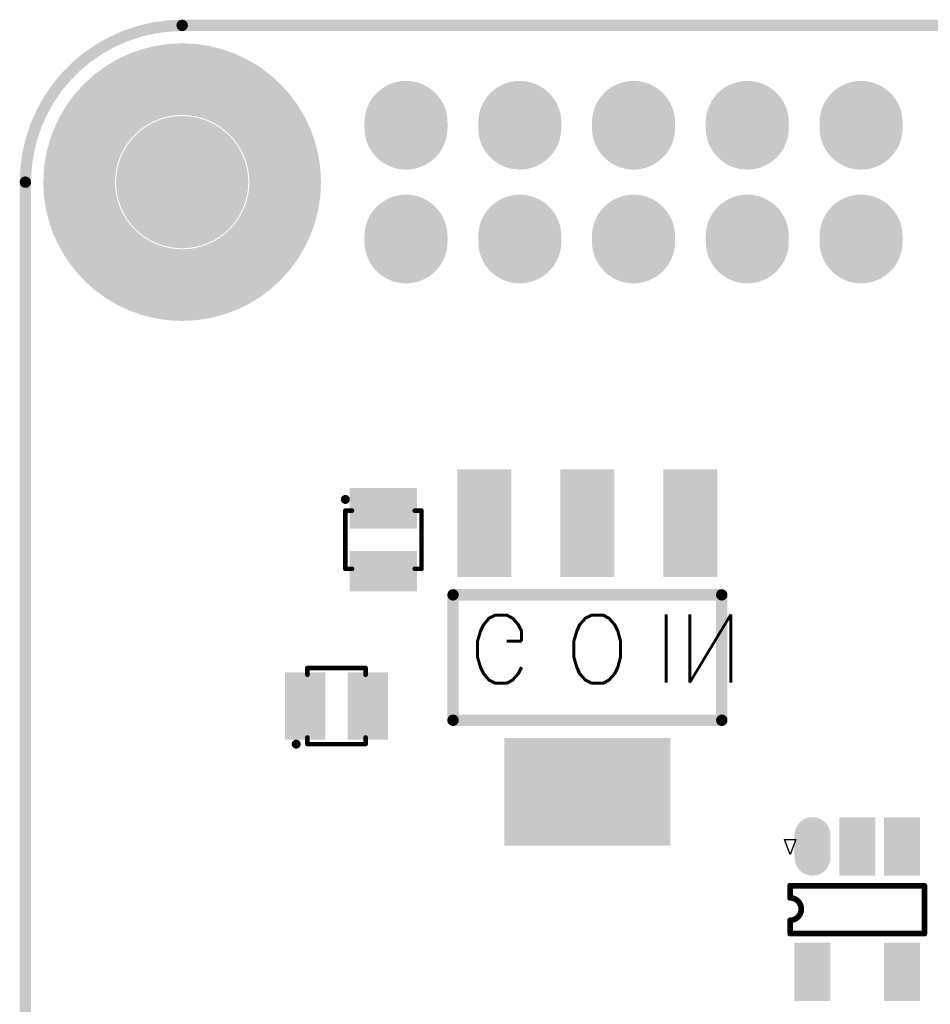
# Model space of a CAD drawing. Header units: millimetres. Extents: x 33.87 to 37.23, y 19.07 to 21.28.
# Tile 3 of 9: x 33.87 to 34.68, y 20.42 to 21.28. Entities that reach past the tile are written whole.
import ezdxf

# ---------------------------------------------------------------- set-up
doc = ezdxf.new("R2010")
doc.units = ezdxf.units.MM
doc.header["$MEASUREMENT"] = 0
for name, color, linetype in [('BottomLayer', 5, 'Continuous'), ('BottomOverlay', 54, 'Continuous'), ('BottomPaste', 16, 'Continuous'), ('BottomSolder', 6, 'Continuous'), ('KeepOutLayer', 6, 'Continuous'), ('MidLayer1', 16, 'Continuous'), ('MidLayer2', 76, 'Continuous'), ('MidLayer3', 90, 'Continuous'), ('MidLayer4', 156, 'Continuous'), ('MidLayer5', 130, 'Continuous'), ('MidLayer6', 216, 'Continuous'), ('MultiLayer', 9, 'Continuous')]:
    doc.layers.add(name, color=color, linetype=linetype)
doc.styles.get("Standard").update_dxf_attribs({"font": 'txt', "bigfont": 'AllInOneBig.shx'})

# ---------------------------------------------------------------- blocks, each defined once
blk = doc.blocks.new('SOT_563_B_3')
at = {"layer": 'BottomLayer'}
for points in [[(-0.01378, 0.02559), (-0.04134, 0.02559), (-0.01378, 0.01378), (-0.04134, 0.01378)], [(0.04134, 0.02559), (0.01378, 0.02559), (0.04134, 0.01378), (0.01378, 0.01378)], [(-0.01378, 0.00591), (-0.04134, 0.00591), (-0.01378, -0.00591), (-0.04134, -0.00591)], [(0.04134, 0.00591), (0.01378, 0.00591), (0.04134, -0.00591), (0.01378, -0.00591)], [(-0.01378, -0.01378), (-0.04134, -0.01378), (-0.01378, -0.02559), (-0.04134, -0.02559)], [(0.04134, -0.01378), (0.01378, -0.01378), (0.04134, -0.02559), (0.01378, -0.02559)]]:
    blk.add_solid(points, dxfattribs=at)
at = {"layer": 'BottomOverlay'}
for points, const_width in [([(-0.02559, 0.02756), (-0.02559, 0.03346)], 0.00402), ([(-0.02559, 0.03346), (0.02559, 0.03346)], 0.004), ([(0.02559, 0.02756), (0.02559, 0.03346)], 0.00402), ([(-0.02559, -0.03346), (-0.02559, -0.02756)], 0.00402), ([(0.02559, -0.03346), (0.02559, -0.02756)], 0.00402), ([(-0.02559, -0.03346), (0.02559, -0.03346)], 0.004)]:
    blk.add_lwpolyline(points, dxfattribs=dict(at, const_width=const_width))
for points, const_width in [([(-0.02659, 0.03346, 1), (-0.02459, 0.03346, 1)], 0.00201), ([(-0.02659, 0.03346, 1), (-0.02459, 0.03346, 1)], 0.002), ([(0.02459, 0.03346, 1), (0.02659, 0.03346, 1)], 0.00201), ([(0.02459, 0.03346, 1), (0.02659, 0.03346, 1)], 0.002), ([(-0.02659, 0.02756, 1), (-0.02459, 0.02756, 1)], 0.00201), ([(0.02459, 0.02756, 1), (0.02659, 0.02756, 1)], 0.00201), ([(-0.02659, -0.02756, 1), (-0.02459, -0.02756, 1)], 0.00201), ([(0.02459, -0.02756, 1), (0.02659, -0.02756, 1)], 0.00201), ([(-0.0374, -0.03346, 1), (-0.03346, -0.03346, 1)], 0.00394), ([(-0.02659, -0.03346, 1), (-0.02459, -0.03346, 1)], 0.00201), ([(-0.02659, -0.03346, 1), (-0.02459, -0.03346, 1)], 0.002), ([(0.02459, -0.03346, 1), (0.02659, -0.03346, 1)], 0.00201), ([(0.02459, -0.03346, 1), (0.02659, -0.03346, 1)], 0.002)]:
    blk.add_lwpolyline(points, format="xyb", close=True, dxfattribs=dict(at, const_width=const_width))
at = {"layer": 'BottomPaste'}
for points in [[(-0.01378, 0.02559), (-0.04134, 0.02559), (-0.01378, 0.01378), (-0.04134, 0.01378)], [(0.04134, 0.02559), (0.01378, 0.02559), (0.04134, 0.01378), (0.01378, 0.01378)], [(-0.01378, 0.00591), (-0.04134, 0.00591), (-0.01378, -0.00591), (-0.04134, -0.00591)], [(0.04134, 0.00591), (0.01378, 0.00591), (0.04134, -0.00591), (0.01378, -0.00591)], [(-0.01378, -0.01378), (-0.04134, -0.01378), (-0.01378, -0.02559), (-0.04134, -0.02559)], [(0.04134, -0.01378), (0.01378, -0.01378), (0.04134, -0.02559), (0.01378, -0.02559)]]:
    blk.add_solid(points, dxfattribs=at)
at = {"layer": 'BottomSolder'}
for points in [[(-0.00978, 0.02959), (-0.04534, 0.02959), (-0.00978, 0.00978), (-0.04534, 0.00978)], [(0.04534, 0.02959), (0.00978, 0.02959), (0.04534, 0.00978), (0.00978, 0.00978)], [(-0.00978, 0.00991), (-0.04534, 0.00991), (-0.00978, -0.00991), (-0.04534, -0.00991)], [(0.04534, 0.00991), (0.00978, 0.00991), (0.04534, -0.00991), (0.00978, -0.00991)], [(-0.00978, -0.00978), (-0.04534, -0.00978), (-0.00978, -0.02959), (-0.04534, -0.02959)], [(0.04534, -0.00978), (0.00978, -0.00978), (0.04534, -0.02959), (0.00978, -0.02959)]]:
    blk.add_solid(points, dxfattribs=at)
blk = doc.blocks.new('SOT_563_B_4')
at = {"layer": 'BottomLayer'}
for points in [[(-0.01378, 0.02559), (-0.04134, 0.02559), (-0.01378, 0.01378), (-0.04134, 0.01378)], [(0.04134, 0.02559), (0.01378, 0.02559), (0.04134, 0.01378), (0.01378, 0.01378)], [(-0.01378, 0.00591), (-0.04134, 0.00591), (-0.01378, -0.00591), (-0.04134, -0.00591)], [(0.04134, 0.00591), (0.01378, 0.00591), (0.04134, -0.00591), (0.01378, -0.00591)], [(-0.01378, -0.01378), (-0.04134, -0.01378), (-0.01378, -0.02559), (-0.04134, -0.02559)], [(0.04134, -0.01378), (0.01378, -0.01378), (0.04134, -0.02559), (0.01378, -0.02559)]]:
    blk.add_solid(points, dxfattribs=at)
at = {"layer": 'BottomOverlay'}
for points, const_width in [([(-0.02559, 0.02756), (-0.02559, 0.03346)], 0.00402), ([(0.02559, 0.03346), (-0.02559, 0.03346)], 0.004), ([(0.02559, 0.02756), (0.02559, 0.03346)], 0.00402), ([(-0.02559, -0.03346), (-0.02559, -0.02756)], 0.00402), ([(0.02559, -0.03346), (0.02559, -0.02756)], 0.00402), ([(0.02559, -0.03346), (-0.02559, -0.03346)], 0.004)]:
    blk.add_lwpolyline(points, dxfattribs=dict(at, const_width=const_width))
for points, const_width in [([(-0.02659, 0.03346, 1), (-0.02459, 0.03346, 1)], 0.00201), ([(-0.02659, 0.03346, 1), (-0.02459, 0.03346, 1)], 0.002), ([(0.02459, 0.03346, 1), (0.02659, 0.03346, 1)], 0.00201), ([(0.02459, 0.03346, 1), (0.02659, 0.03346, 1)], 0.002), ([(-0.02659, 0.02756, 1), (-0.02459, 0.02756, 1)], 0.00201), ([(0.02459, 0.02756, 1), (0.02659, 0.02756, 1)], 0.00201), ([(-0.02659, -0.02756, 1), (-0.02459, -0.02756, 1)], 0.00201), ([(0.02459, -0.02756, 1), (0.02659, -0.02756, 1)], 0.00201), ([(-0.0374, -0.03346, 1), (-0.03346, -0.03346, 1)], 0.00394), ([(-0.02659, -0.03346, 1), (-0.02459, -0.03346, 1)], 0.00201), ([(-0.02659, -0.03346, 1), (-0.02459, -0.03346, 1)], 0.002), ([(0.02459, -0.03346, 1), (0.02659, -0.03346, 1)], 0.00201), ([(0.02459, -0.03346, 1), (0.02659, -0.03346, 1)], 0.002)]:
    blk.add_lwpolyline(points, format="xyb", close=True, dxfattribs=dict(at, const_width=const_width))
at = {"layer": 'BottomPaste'}
for points in [[(-0.01378, 0.02559), (-0.04134, 0.02559), (-0.01378, 0.01378), (-0.04134, 0.01378)], [(0.04134, 0.02559), (0.01378, 0.02559), (0.04134, 0.01378), (0.01378, 0.01378)], [(-0.01378, 0.00591), (-0.04134, 0.00591), (-0.01378, -0.00591), (-0.04134, -0.00591)], [(0.04134, 0.00591), (0.01378, 0.00591), (0.04134, -0.00591), (0.01378, -0.00591)], [(-0.01378, -0.01378), (-0.04134, -0.01378), (-0.01378, -0.02559), (-0.04134, -0.02559)], [(0.04134, -0.01378), (0.01378, -0.01378), (0.04134, -0.02559), (0.01378, -0.02559)]]:
    blk.add_solid(points, dxfattribs=at)
at = {"layer": 'BottomSolder'}
for points in [[(-0.00978, 0.02959), (-0.04534, 0.02959), (-0.00978, 0.00978), (-0.04534, 0.00978)], [(0.04534, 0.02959), (0.00978, 0.02959), (0.04534, 0.00978), (0.00978, 0.00978)], [(-0.00978, 0.00991), (-0.04534, 0.00991), (-0.00978, -0.00991), (-0.04534, -0.00991)], [(0.04534, 0.00991), (0.00978, 0.00991), (0.04534, -0.00991), (0.00978, -0.00991)], [(-0.00978, -0.00978), (-0.04534, -0.00978), (-0.00978, -0.02959), (-0.04534, -0.02959)], [(0.04534, -0.00978), (0.00978, -0.00978), (0.04534, -0.02959), (0.00978, -0.02959)]]:
    blk.add_solid(points, dxfattribs=at)
blk = doc.blocks.new('SIP20X2_11')
at = {"layer": 'BottomLayer', "const_width": 0.065}
for points in [[(-0.0025, 0), (0.0025, 0)], [(0.0975, 0), (0.1025, 0)], [(-0.0025, -0.1), (0.0025, -0.1)], [(0.0975, -0.1), (0.1025, -0.1)], [(-0.0025, -0.2), (0.0025, -0.2)], [(0.0975, -0.2), (0.1025, -0.2)], [(-0.0025, -0.3), (0.0025, -0.3)], [(0.0975, -0.3), (0.1025, -0.3)], [(-0.0025, -0.4), (0.0025, -0.4)], [(0.0975, -0.4), (0.1025, -0.4)]]:
    blk.add_lwpolyline(points, dxfattribs=at)
at = {"layer": 'BottomLayer', "const_width": 0.0325}
for points in [[(-0.01875, 0, 1), (0.01375, 0, 1)], [(-0.01375, 0, 1), (0.01875, 0, 1)], [(0.08125, 0, 1), (0.11375, 0, 1)], [(0.08625, 0, 1), (0.11875, 0, 1)], [(-0.01875, -0.1, 1), (0.01375, -0.1, 1)], [(-0.01375, -0.1, 1), (0.01875, -0.1, 1)], [(0.08125, -0.1, 1), (0.11375, -0.1, 1)], [(0.08625, -0.1, 1), (0.11875, -0.1, 1)], [(-0.01875, -0.2, 1), (0.01375, -0.2, 1)], [(-0.01375, -0.2, 1), (0.01875, -0.2, 1)], [(0.08125, -0.2, 1), (0.11375, -0.2, 1)], [(0.08625, -0.2, 1), (0.11875, -0.2, 1)], [(-0.01875, -0.3, 1), (0.01375, -0.3, 1)], [(-0.01375, -0.3, 1), (0.01875, -0.3, 1)], [(0.08125, -0.3, 1), (0.11375, -0.3, 1)], [(0.08625, -0.3, 1), (0.11875, -0.3, 1)], [(-0.01875, -0.4, 1), (0.01375, -0.4, 1)], [(-0.01375, -0.4, 1), (0.01875, -0.4, 1)], [(0.08125, -0.4, 1), (0.11375, -0.4, 1)], [(0.08625, -0.4, 1), (0.11875, -0.4, 1)]]:
    blk.add_lwpolyline(points, format="xyb", close=True, dxfattribs=at)
at = {"layer": 'BottomSolder', "const_width": 0.073}
for points in [[(-0.0025, 0), (0.0025, 0)], [(0.0975, 0), (0.1025, 0)], [(-0.0025, -0.1), (0.0025, -0.1)], [(0.0975, -0.1), (0.1025, -0.1)], [(-0.0025, -0.2), (0.0025, -0.2)], [(0.0975, -0.2), (0.1025, -0.2)], [(-0.0025, -0.3), (0.0025, -0.3)], [(0.0975, -0.3), (0.1025, -0.3)], [(-0.0025, -0.4), (0.0025, -0.4)], [(0.0975, -0.4), (0.1025, -0.4)]]:
    blk.add_lwpolyline(points, dxfattribs=at)
at = {"layer": 'BottomSolder', "const_width": 0.0365}
for points in [[(-0.02075, 0, 1), (0.01575, 0, 1)], [(-0.01575, 0, 1), (0.02075, 0, 1)], [(0.07925, 0, 1), (0.11575, 0, 1)], [(0.08425, 0, 1), (0.12075, 0, 1)], [(-0.02075, -0.1, 1), (0.01575, -0.1, 1)], [(-0.01575, -0.1, 1), (0.02075, -0.1, 1)], [(0.07925, -0.1, 1), (0.11575, -0.1, 1)], [(0.08425, -0.1, 1), (0.12075, -0.1, 1)], [(-0.02075, -0.2, 1), (0.01575, -0.2, 1)], [(-0.01575, -0.2, 1), (0.02075, -0.2, 1)], [(0.07925, -0.2, 1), (0.11575, -0.2, 1)], [(0.08425, -0.2, 1), (0.12075, -0.2, 1)], [(-0.02075, -0.3, 1), (0.01575, -0.3, 1)], [(-0.01575, -0.3, 1), (0.02075, -0.3, 1)], [(0.07925, -0.3, 1), (0.11575, -0.3, 1)], [(0.08425, -0.3, 1), (0.12075, -0.3, 1)], [(-0.02075, -0.4, 1), (0.01575, -0.4, 1)], [(-0.01575, -0.4, 1), (0.02075, -0.4, 1)], [(0.07925, -0.4, 1), (0.11575, -0.4, 1)], [(0.08425, -0.4, 1), (0.12075, -0.4, 1)]]:
    blk.add_lwpolyline(points, format="xyb", close=True, dxfattribs=at)
at = {"layer": 'MidLayer1', "const_width": 0.065}
for points in [[(-0.0025, 0), (0.0025, 0)], [(0.0975, 0), (0.1025, 0)], [(-0.0025, -0.1), (0.0025, -0.1)], [(0.0975, -0.1), (0.1025, -0.1)], [(-0.0025, -0.2), (0.0025, -0.2)], [(0.0975, -0.2), (0.1025, -0.2)], [(-0.0025, -0.3), (0.0025, -0.3)], [(0.0975, -0.3), (0.1025, -0.3)], [(-0.0025, -0.4), (0.0025, -0.4)], [(0.0975, -0.4), (0.1025, -0.4)]]:
    blk.add_lwpolyline(points, dxfattribs=at)
at = {"layer": 'MidLayer1', "const_width": 0.0325}
for points in [[(-0.01875, 0, 1), (0.01375, 0, 1)], [(-0.01375, 0, 1), (0.01875, 0, 1)], [(0.08125, 0, 1), (0.11375, 0, 1)], [(0.08625, 0, 1), (0.11875, 0, 1)], [(-0.01875, -0.1, 1), (0.01375, -0.1, 1)], [(-0.01375, -0.1, 1), (0.01875, -0.1, 1)], [(0.08125, -0.1, 1), (0.11375, -0.1, 1)], [(0.08625, -0.1, 1), (0.11875, -0.1, 1)], [(-0.01875, -0.2, 1), (0.01375, -0.2, 1)], [(-0.01375, -0.2, 1), (0.01875, -0.2, 1)], [(0.08125, -0.2, 1), (0.11375, -0.2, 1)], [(0.08625, -0.2, 1), (0.11875, -0.2, 1)], [(-0.01875, -0.3, 1), (0.01375, -0.3, 1)], [(-0.01375, -0.3, 1), (0.01875, -0.3, 1)], [(0.08125, -0.3, 1), (0.11375, -0.3, 1)], [(0.08625, -0.3, 1), (0.11875, -0.3, 1)], [(-0.01875, -0.4, 1), (0.01375, -0.4, 1)], [(-0.01375, -0.4, 1), (0.01875, -0.4, 1)], [(0.08125, -0.4, 1), (0.11375, -0.4, 1)], [(0.08625, -0.4, 1), (0.11875, -0.4, 1)]]:
    blk.add_lwpolyline(points, format="xyb", close=True, dxfattribs=at)
at = {"layer": 'MidLayer2', "const_width": 0.065}
for points in [[(-0.0025, 0), (0.0025, 0)], [(0.0975, 0), (0.1025, 0)], [(-0.0025, -0.1), (0.0025, -0.1)], [(0.0975, -0.1), (0.1025, -0.1)], [(-0.0025, -0.2), (0.0025, -0.2)], [(0.0975, -0.2), (0.1025, -0.2)], [(-0.0025, -0.3), (0.0025, -0.3)], [(0.0975, -0.3), (0.1025, -0.3)], [(-0.0025, -0.4), (0.0025, -0.4)], [(0.0975, -0.4), (0.1025, -0.4)]]:
    blk.add_lwpolyline(points, dxfattribs=at)
at = {"layer": 'MidLayer2', "const_width": 0.0325}
for points in [[(-0.01875, 0, 1), (0.01375, 0, 1)], [(-0.01375, 0, 1), (0.01875, 0, 1)], [(0.08125, 0, 1), (0.11375, 0, 1)], [(0.08625, 0, 1), (0.11875, 0, 1)], [(-0.01875, -0.1, 1), (0.01375, -0.1, 1)], [(-0.01375, -0.1, 1), (0.01875, -0.1, 1)], [(0.08125, -0.1, 1), (0.11375, -0.1, 1)], [(0.08625, -0.1, 1), (0.11875, -0.1, 1)], [(-0.01875, -0.2, 1), (0.01375, -0.2, 1)], [(-0.01375, -0.2, 1), (0.01875, -0.2, 1)], [(0.08125, -0.2, 1), (0.11375, -0.2, 1)], [(0.08625, -0.2, 1), (0.11875, -0.2, 1)], [(-0.01875, -0.3, 1), (0.01375, -0.3, 1)], [(-0.01375, -0.3, 1), (0.01875, -0.3, 1)], [(0.08125, -0.3, 1), (0.11375, -0.3, 1)], [(0.08625, -0.3, 1), (0.11875, -0.3, 1)], [(-0.01875, -0.4, 1), (0.01375, -0.4, 1)], [(-0.01375, -0.4, 1), (0.01875, -0.4, 1)], [(0.08125, -0.4, 1), (0.11375, -0.4, 1)], [(0.08625, -0.4, 1), (0.11875, -0.4, 1)]]:
    blk.add_lwpolyline(points, format="xyb", close=True, dxfattribs=at)
at = {"layer": 'MidLayer3', "const_width": 0.065}
for points in [[(-0.0025, 0), (0.0025, 0)], [(0.0975, 0), (0.1025, 0)], [(-0.0025, -0.1), (0.0025, -0.1)], [(0.0975, -0.1), (0.1025, -0.1)], [(-0.0025, -0.2), (0.0025, -0.2)], [(0.0975, -0.2), (0.1025, -0.2)], [(-0.0025, -0.3), (0.0025, -0.3)], [(0.0975, -0.3), (0.1025, -0.3)], [(-0.0025, -0.4), (0.0025, -0.4)], [(0.0975, -0.4), (0.1025, -0.4)]]:
    blk.add_lwpolyline(points, dxfattribs=at)
at = {"layer": 'MidLayer3', "const_width": 0.0325}
for points in [[(-0.01875, 0, 1), (0.01375, 0, 1)], [(-0.01375, 0, 1), (0.01875, 0, 1)], [(0.08125, 0, 1), (0.11375, 0, 1)], [(0.08625, 0, 1), (0.11875, 0, 1)], [(-0.01875, -0.1, 1), (0.01375, -0.1, 1)], [(-0.01375, -0.1, 1), (0.01875, -0.1, 1)], [(0.08125, -0.1, 1), (0.11375, -0.1, 1)], [(0.08625, -0.1, 1), (0.11875, -0.1, 1)], [(-0.01875, -0.2, 1), (0.01375, -0.2, 1)], [(-0.01375, -0.2, 1), (0.01875, -0.2, 1)], [(0.08125, -0.2, 1), (0.11375, -0.2, 1)], [(0.08625, -0.2, 1), (0.11875, -0.2, 1)], [(-0.01875, -0.3, 1), (0.01375, -0.3, 1)], [(-0.01375, -0.3, 1), (0.01875, -0.3, 1)], [(0.08125, -0.3, 1), (0.11375, -0.3, 1)], [(0.08625, -0.3, 1), (0.11875, -0.3, 1)], [(-0.01875, -0.4, 1), (0.01375, -0.4, 1)], [(-0.01375, -0.4, 1), (0.01875, -0.4, 1)], [(0.08125, -0.4, 1), (0.11375, -0.4, 1)], [(0.08625, -0.4, 1), (0.11875, -0.4, 1)]]:
    blk.add_lwpolyline(points, format="xyb", close=True, dxfattribs=at)
at = {"layer": 'MidLayer4', "const_width": 0.065}
for points in [[(-0.0025, 0), (0.0025, 0)], [(0.0975, 0), (0.1025, 0)], [(-0.0025, -0.1), (0.0025, -0.1)], [(0.0975, -0.1), (0.1025, -0.1)], [(-0.0025, -0.2), (0.0025, -0.2)], [(0.0975, -0.2), (0.1025, -0.2)], [(-0.0025, -0.3), (0.0025, -0.3)], [(0.0975, -0.3), (0.1025, -0.3)], [(-0.0025, -0.4), (0.0025, -0.4)], [(0.0975, -0.4), (0.1025, -0.4)]]:
    blk.add_lwpolyline(points, dxfattribs=at)
at = {"layer": 'MidLayer4', "const_width": 0.0325}
for points in [[(-0.01875, 0, 1), (0.01375, 0, 1)], [(-0.01375, 0, 1), (0.01875, 0, 1)], [(0.08125, 0, 1), (0.11375, 0, 1)], [(0.08625, 0, 1), (0.11875, 0, 1)], [(-0.01875, -0.1, 1), (0.01375, -0.1, 1)], [(-0.01375, -0.1, 1), (0.01875, -0.1, 1)], [(0.08125, -0.1, 1), (0.11375, -0.1, 1)], [(0.08625, -0.1, 1), (0.11875, -0.1, 1)], [(-0.01875, -0.2, 1), (0.01375, -0.2, 1)], [(-0.01375, -0.2, 1), (0.01875, -0.2, 1)], [(0.08125, -0.2, 1), (0.11375, -0.2, 1)], [(0.08625, -0.2, 1), (0.11875, -0.2, 1)], [(-0.01875, -0.3, 1), (0.01375, -0.3, 1)], [(-0.01375, -0.3, 1), (0.01875, -0.3, 1)], [(0.08125, -0.3, 1), (0.11375, -0.3, 1)], [(0.08625, -0.3, 1), (0.11875, -0.3, 1)], [(-0.01875, -0.4, 1), (0.01375, -0.4, 1)], [(-0.01375, -0.4, 1), (0.01875, -0.4, 1)], [(0.08125, -0.4, 1), (0.11375, -0.4, 1)], [(0.08625, -0.4, 1), (0.11875, -0.4, 1)]]:
    blk.add_lwpolyline(points, format="xyb", close=True, dxfattribs=at)
at = {"layer": 'MidLayer5', "const_width": 0.065}
for points in [[(-0.0025, 0), (0.0025, 0)], [(0.0975, 0), (0.1025, 0)], [(-0.0025, -0.1), (0.0025, -0.1)], [(0.0975, -0.1), (0.1025, -0.1)], [(-0.0025, -0.2), (0.0025, -0.2)], [(0.0975, -0.2), (0.1025, -0.2)], [(-0.0025, -0.3), (0.0025, -0.3)], [(0.0975, -0.3), (0.1025, -0.3)], [(-0.0025, -0.4), (0.0025, -0.4)], [(0.0975, -0.4), (0.1025, -0.4)]]:
    blk.add_lwpolyline(points, dxfattribs=at)
at = {"layer": 'MidLayer5', "const_width": 0.0325}
for points in [[(-0.01875, 0, 1), (0.01375, 0, 1)], [(-0.01375, 0, 1), (0.01875, 0, 1)], [(0.08125, 0, 1), (0.11375, 0, 1)], [(0.08625, 0, 1), (0.11875, 0, 1)], [(-0.01875, -0.1, 1), (0.01375, -0.1, 1)], [(-0.01375, -0.1, 1), (0.01875, -0.1, 1)], [(0.08125, -0.1, 1), (0.11375, -0.1, 1)], [(0.08625, -0.1, 1), (0.11875, -0.1, 1)], [(-0.01875, -0.2, 1), (0.01375, -0.2, 1)], [(-0.01375, -0.2, 1), (0.01875, -0.2, 1)], [(0.08125, -0.2, 1), (0.11375, -0.2, 1)], [(0.08625, -0.2, 1), (0.11875, -0.2, 1)], [(-0.01875, -0.3, 1), (0.01375, -0.3, 1)], [(-0.01375, -0.3, 1), (0.01875, -0.3, 1)], [(0.08125, -0.3, 1), (0.11375, -0.3, 1)], [(0.08625, -0.3, 1), (0.11875, -0.3, 1)], [(-0.01875, -0.4, 1), (0.01375, -0.4, 1)], [(-0.01375, -0.4, 1), (0.01875, -0.4, 1)], [(0.08125, -0.4, 1), (0.11375, -0.4, 1)], [(0.08625, -0.4, 1), (0.11875, -0.4, 1)]]:
    blk.add_lwpolyline(points, format="xyb", close=True, dxfattribs=at)
at = {"layer": 'MidLayer6', "const_width": 0.065}
for points in [[(-0.0025, 0), (0.0025, 0)], [(0.0975, 0), (0.1025, 0)], [(-0.0025, -0.1), (0.0025, -0.1)], [(0.0975, -0.1), (0.1025, -0.1)], [(-0.0025, -0.2), (0.0025, -0.2)], [(0.0975, -0.2), (0.1025, -0.2)], [(-0.0025, -0.3), (0.0025, -0.3)], [(0.0975, -0.3), (0.1025, -0.3)], [(-0.0025, -0.4), (0.0025, -0.4)], [(0.0975, -0.4), (0.1025, -0.4)]]:
    blk.add_lwpolyline(points, dxfattribs=at)
at = {"layer": 'MidLayer6', "const_width": 0.0325}
for points in [[(-0.01875, 0, 1), (0.01375, 0, 1)], [(-0.01375, 0, 1), (0.01875, 0, 1)], [(0.08125, 0, 1), (0.11375, 0, 1)], [(0.08625, 0, 1), (0.11875, 0, 1)], [(-0.01875, -0.1, 1), (0.01375, -0.1, 1)], [(-0.01375, -0.1, 1), (0.01875, -0.1, 1)], [(0.08125, -0.1, 1), (0.11375, -0.1, 1)], [(0.08625, -0.1, 1), (0.11875, -0.1, 1)], [(-0.01875, -0.2, 1), (0.01375, -0.2, 1)], [(-0.01375, -0.2, 1), (0.01875, -0.2, 1)], [(0.08125, -0.2, 1), (0.11375, -0.2, 1)], [(0.08625, -0.2, 1), (0.11875, -0.2, 1)], [(-0.01875, -0.3, 1), (0.01375, -0.3, 1)], [(-0.01375, -0.3, 1), (0.01875, -0.3, 1)], [(0.08125, -0.3, 1), (0.11375, -0.3, 1)], [(0.08625, -0.3, 1), (0.11875, -0.3, 1)], [(-0.01875, -0.4, 1), (0.01375, -0.4, 1)], [(-0.01375, -0.4, 1), (0.01875, -0.4, 1)], [(0.08125, -0.4, 1), (0.11375, -0.4, 1)], [(0.08625, -0.4, 1), (0.11875, -0.4, 1)]]:
    blk.add_lwpolyline(points, format="xyb", close=True, dxfattribs=at)
at = {"layer": 'MultiLayer', "const_width": 0.065}
for points in [[(-0.0025, 0), (0.0025, 0)], [(0.0975, 0), (0.1025, 0)], [(-0.0025, -0.1), (0.0025, -0.1)], [(0.0975, -0.1), (0.1025, -0.1)], [(-0.0025, -0.2), (0.0025, -0.2)], [(0.0975, -0.2), (0.1025, -0.2)], [(-0.0025, -0.3), (0.0025, -0.3)], [(0.0975, -0.3), (0.1025, -0.3)], [(-0.0025, -0.4), (0.0025, -0.4)], [(0.0975, -0.4), (0.1025, -0.4)]]:
    blk.add_lwpolyline(points, dxfattribs=at)
at = {"layer": 'MultiLayer', "const_width": 0.0325}
for points in [[(-0.01875, 0, 1), (0.01375, 0, 1)], [(-0.01375, 0, 1), (0.01875, 0, 1)], [(0.08125, 0, 1), (0.11375, 0, 1)], [(0.08625, 0, 1), (0.11875, 0, 1)], [(-0.01875, -0.1, 1), (0.01375, -0.1, 1)], [(-0.01375, -0.1, 1), (0.01875, -0.1, 1)], [(0.08125, -0.1, 1), (0.11375, -0.1, 1)], [(0.08625, -0.1, 1), (0.11875, -0.1, 1)], [(-0.01875, -0.2, 1), (0.01375, -0.2, 1)], [(-0.01375, -0.2, 1), (0.01875, -0.2, 1)], [(0.08125, -0.2, 1), (0.11375, -0.2, 1)], [(0.08625, -0.2, 1), (0.11875, -0.2, 1)], [(-0.01875, -0.3, 1), (0.01375, -0.3, 1)], [(-0.01375, -0.3, 1), (0.01875, -0.3, 1)], [(0.08125, -0.3, 1), (0.11375, -0.3, 1)], [(0.08625, -0.3, 1), (0.11875, -0.3, 1)], [(-0.01875, -0.4, 1), (0.01375, -0.4, 1)], [(-0.01375, -0.4, 1), (0.01875, -0.4, 1)], [(0.08125, -0.4, 1), (0.11375, -0.4, 1)], [(0.08625, -0.4, 1), (0.11875, -0.4, 1)]]:
    blk.add_lwpolyline(points, format="xyb", close=True, dxfattribs=at)
blk = doc.blocks.new('SOT_23_5_B_40')
at = {"layer": 'BottomLayer', "const_width": 0.02362}
blk.add_lwpolyline([(-0.06485, -0.03937), (-0.04515, -0.03937)], dxfattribs=at)
at = {"layer": 'BottomLayer', "const_width": 0.01181}
for points in [[(-0.07075, -0.03937, 1), (-0.05894, -0.03937, 1)], [(-0.05106, -0.03937, 1), (-0.03925, -0.03937, 1)]]:
    blk.add_lwpolyline(points, format="xyb", close=True, dxfattribs=at)
at = {"layer": 'BottomLayer'}
for points in [[(-0.03334, 0.02756), (-0.03334, 0.05118), (-0.07666, 0.02756), (-0.07666, 0.05118)], [(0.0769, 0.02756), (0.0769, 0.05118), (0.03358, 0.02756), (0.03358, 0.05118)], [(-0.03334, -0.01181), (-0.03334, 0.01181), (-0.07666, -0.01181), (-0.07666, 0.01181)], [(0.0769, -0.05118), (0.0769, -0.02756), (0.03358, -0.05118), (0.03358, -0.02756)]]:
    blk.add_solid(points, dxfattribs=at)
at = {"layer": 'BottomOverlay'}
for p, q in [((-0.06102, -0.06398), (-0.06102, -0.05413)), ((-0.06102, -0.05413), (-0.04789, -0.05906)), ((-0.04789, -0.05906), (-0.06102, -0.06398))]:
    blk.add_line(p, q, dxfattribs=at)
at = {"layer": 'BottomOverlay', "const_width": 0.005}
for points in [[(-0.02041, 0.05905), (0.02165, 0.05905)], [(-0.02041, 0.05905), (-0.02041, -0.05905)], [(0.02165, 0.05905), (0.02165, -0.05905)], [(-0.02041, -0.05905), (-0.00972, -0.05905)], [(0.00996, -0.05905), (0.02165, -0.05905)]]:
    blk.add_lwpolyline(points, dxfattribs=at)
at = {"layer": 'BottomOverlay', "const_width": 0.0025}
for points in [[(-0.02166, 0.05905, 1), (-0.01916, 0.05905, 1)], [(-0.02166, 0.05905, 1), (-0.01916, 0.05905, 1)], [(0.0204, 0.05905, 1), (0.0229, 0.05905, 1)], [(0.0204, 0.05905, 1), (0.0229, 0.05905, 1)], [(-0.02166, -0.05905, 1), (-0.01916, -0.05905, 1)], [(-0.02166, -0.05905, 1), (-0.01916, -0.05905, 1)], [(-0.01097, -0.05905, 1), (-0.00847, -0.05905, 1)], [(-0.01097, -0.05905, 1), (-0.00847, -0.05905, 1)], [(0.00871, -0.05905, 1), (0.01121, -0.05905, 1)], [(0.00871, -0.05905, 1), (0.01121, -0.05905, 1)], [(0.0204, -0.05905, 1), (0.0229, -0.05905, 1)], [(0.0204, -0.05905, 1), (0.0229, -0.05905, 1)]]:
    blk.add_lwpolyline(points, format="xyb", close=True, dxfattribs=at)
at = {"layer": 'BottomOverlay', "const_width": 0.005}
blk.add_lwpolyline([(-0.00972, -0.05905, -1), (0.00996, -0.05905)], format="xyb", dxfattribs=at)
at = {"layer": 'BottomPaste', "const_width": 0.02362}
blk.add_lwpolyline([(-0.06485, -0.03937), (-0.04515, -0.03937)], dxfattribs=at)
at = {"layer": 'BottomPaste', "const_width": 0.01181}
for points in [[(-0.07075, -0.03937, 1), (-0.05894, -0.03937, 1)], [(-0.05106, -0.03937, 1), (-0.03925, -0.03937, 1)]]:
    blk.add_lwpolyline(points, format="xyb", close=True, dxfattribs=at)
at = {"layer": 'BottomPaste'}
for points in [[(-0.03334, 0.02756), (-0.03334, 0.05118), (-0.07666, 0.02756), (-0.07666, 0.05118)], [(0.0769, 0.02756), (0.0769, 0.05118), (0.03358, 0.02756), (0.03358, 0.05118)], [(-0.03334, -0.01181), (-0.03334, 0.01181), (-0.07666, -0.01181), (-0.07666, 0.01181)], [(0.0769, -0.05118), (0.0769, -0.02756), (0.03358, -0.05118), (0.03358, -0.02756)]]:
    blk.add_solid(points, dxfattribs=at)
at = {"layer": 'BottomSolder', "const_width": 0.03162}
blk.add_lwpolyline([(-0.06485, -0.03937), (-0.04515, -0.03937)], dxfattribs=at)
at = {"layer": 'BottomSolder', "const_width": 0.01581}
for points in [[(-0.07275, -0.03937, 1), (-0.05694, -0.03937, 1)], [(-0.05306, -0.03937, 1), (-0.03725, -0.03937, 1)]]:
    blk.add_lwpolyline(points, format="xyb", close=True, dxfattribs=at)
at = {"layer": 'BottomSolder'}
for points in [[(-0.02934, 0.02356), (-0.02934, 0.05518), (-0.08066, 0.02356), (-0.08066, 0.05518)], [(0.0809, 0.02356), (0.0809, 0.05518), (0.02958, 0.02356), (0.02958, 0.05518)], [(-0.02934, -0.01581), (-0.02934, 0.01581), (-0.08066, -0.01581), (-0.08066, 0.01581)], [(0.0809, -0.05518), (0.0809, -0.02356), (0.02958, -0.05518), (0.02958, -0.02356)]]:
    blk.add_solid(points, dxfattribs=at)
blk = doc.blocks.new('SOT_223_B_48')
at = {"layer": 'BottomLayer'}
for points in [[(0.16142, 0.07087), (0.16142, 0.11024), (0.0748, 0.07087), (0.0748, 0.11024)], [(-0.0748, -0.0689), (-0.0748, 0.0689), (-0.16142, -0.0689), (-0.16142, 0.0689)], [(0.16142, -0.01969), (0.16142, 0.01969), (0.0748, -0.01969), (0.0748, 0.01969)], [(0.16142, -0.11024), (0.16142, -0.07087), (0.0748, -0.11024), (0.0748, -0.07087)]]:
    blk.add_solid(points, dxfattribs=at)
at = {"layer": 'BottomOverlay', "const_width": 0.01}
for points in [[(-0.05512, 0.11811), (0.05512, 0.11811)], [(-0.05512, 0.11811), (-0.05512, -0.11811)], [(0.05512, 0.11811), (0.05512, -0.11811)], [(-0.05512, -0.11811), (0.05512, -0.11811)]]:
    blk.add_lwpolyline(points, dxfattribs=at)
at = {"layer": 'BottomOverlay', "const_width": 0.005}
for points in [[(-0.05762, 0.11811, 1), (-0.05262, 0.11811, 1)], [(-0.05762, 0.11811, 1), (-0.05262, 0.11811, 1)], [(0.05262, 0.11811, 1), (0.05762, 0.11811, 1)], [(0.05262, 0.11811, 1), (0.05762, 0.11811, 1)], [(-0.05762, -0.11811, 1), (-0.05262, -0.11811, 1)], [(-0.05762, -0.11811, 1), (-0.05262, -0.11811, 1)], [(0.05262, -0.11811, 1), (0.05762, -0.11811, 1)], [(0.05262, -0.11811, 1), (0.05762, -0.11811, 1)]]:
    blk.add_lwpolyline(points, format="xyb", close=True, dxfattribs=at)
at = {"layer": 'BottomPaste'}
for points in [[(0.16142, 0.07087), (0.16142, 0.11024), (0.0748, 0.07087), (0.0748, 0.11024)], [(-0.0748, -0.0689), (-0.0748, 0.0689), (-0.16142, -0.0689), (-0.16142, 0.0689)], [(0.16142, -0.01969), (0.16142, 0.01969), (0.0748, -0.01969), (0.0748, 0.01969)], [(0.16142, -0.11024), (0.16142, -0.07087), (0.0748, -0.11024), (0.0748, -0.07087)]]:
    blk.add_solid(points, dxfattribs=at)
at = {"layer": 'BottomSolder'}
for points in [[(0.16542, 0.06687), (0.16542, 0.11424), (0.0708, 0.06687), (0.0708, 0.11424)], [(-0.0708, -0.0729), (-0.0708, 0.0729), (-0.16542, -0.0729), (-0.16542, 0.0729)], [(0.16542, -0.02369), (0.16542, 0.02369), (0.0708, -0.02369), (0.0708, 0.02369)], [(0.16542, -0.11424), (0.16542, -0.06687), (0.0708, -0.11424), (0.0708, -0.06687)]]:
    blk.add_solid(points, dxfattribs=at)
at = {"layer": 'BottomOverlay', "text_generation_flag": 2}
for s, p in [('G', (0.0374, 0.10433)), ('O', (0.0374, 0.01969)), ('IN', (0.03798, -0.05906))]:
    blk.add_text(s, height=0.06, rotation=90, dxfattribs=at).set_placement(p)

msp = doc.modelspace()

# ---------------------------------------------------------------- linework, layer by layer
at = {"layer": 'BottomLayer', "const_width": 0.05413}
msp.add_lwpolyline([(33.99073, 21.14193, 1), (34.04486, 21.14193, 1)], format="xyb", close=True, dxfattribs=at)
at = {"layer": 'BottomOverlay'}
for points, const_width in [([(34.10835, 21.14193, 1), (33.92724, 21.14193, 1)], 0.06299), ([(33.9115, 21.14193, 1), (33.94299, 21.14193, 1)], 0.0315), ([(34.0926, 21.14193, 1), (34.12409, 21.14193, 1)], 0.0315)]:
    msp.add_lwpolyline(points, format="xyb", close=True, dxfattribs=dict(at, const_width=const_width))
at = {"layer": 'BottomSolder', "const_width": 0.05813}
msp.add_lwpolyline([(33.98873, 21.14193, 1), (34.04686, 21.14193, 1)], format="xyb", close=True, dxfattribs=at)
at = {"layer": 'KeepOutLayer', "const_width": 0.01}
msp.add_lwpolyline([(33.88, 21.14193, -0.414214), (34.0178, 21.27972)], format="xyb", dxfattribs=at)
for points in [[(34.0178, 21.27972), (37.08866, 21.27972)], [(33.88, 19.2128), (33.88, 21.14193)]]:
    msp.add_lwpolyline(points, dxfattribs=at)
at = {"layer": 'KeepOutLayer', "const_width": 0.005}
for points in [[(34.0153, 21.27972, 1), (34.0203, 21.27972, 1)], [(34.0153, 21.27972, 1), (34.0203, 21.27972, 1)], [(33.8775, 21.14193, 1), (33.8825, 21.14193, 1)], [(33.8775, 21.14193, 1), (33.8825, 21.14193, 1)]]:
    msp.add_lwpolyline(points, format="xyb", close=True, dxfattribs=at)
at = {"layer": 'MidLayer1', "const_width": 0.05413}
msp.add_lwpolyline([(33.99073, 21.14193, 1), (34.04486, 21.14193, 1)], format="xyb", close=True, dxfattribs=at)
at = {"layer": 'MidLayer2', "const_width": 0.05413}
msp.add_lwpolyline([(33.99073, 21.14193, 1), (34.04486, 21.14193, 1)], format="xyb", close=True, dxfattribs=at)
at = {"layer": 'MidLayer3', "const_width": 0.05413}
msp.add_lwpolyline([(33.99073, 21.14193, 1), (34.04486, 21.14193, 1)], format="xyb", close=True, dxfattribs=at)
at = {"layer": 'MidLayer4', "const_width": 0.05413}
msp.add_lwpolyline([(33.99073, 21.14193, 1), (34.04486, 21.14193, 1)], format="xyb", close=True, dxfattribs=at)
at = {"layer": 'MidLayer5', "const_width": 0.05413}
msp.add_lwpolyline([(33.99073, 21.14193, 1), (34.04486, 21.14193, 1)], format="xyb", close=True, dxfattribs=at)
at = {"layer": 'MidLayer6', "const_width": 0.05413}
msp.add_lwpolyline([(33.99073, 21.14193, 1), (34.04486, 21.14193, 1)], format="xyb", close=True, dxfattribs=at)
at = {"layer": 'MultiLayer', "const_width": 0.05413}
msp.add_lwpolyline([(33.99073, 21.14193, 1), (34.04486, 21.14193, 1)], format="xyb", close=True, dxfattribs=at)

# ---------------------------------------------------------------- block references
for name, p, rotation in [('SIP20X2_11', (34.21453, 21.09193), 89.99999999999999), ('SOT_223_B_48', (34.374, 20.724), 89.99999999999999), ('SOT_563_B_4', (34.19468, 20.82756), 270), ('SOT_23_5_B_40', (34.61118, 20.503), 270)]:
    msp.add_blockref(name, p, dxfattribs=dict(rotation=rotation))
msp.add_blockref('SOT_563_B_3', (34.15344, 20.68132))

doc.saveas('drawing.dxf')
